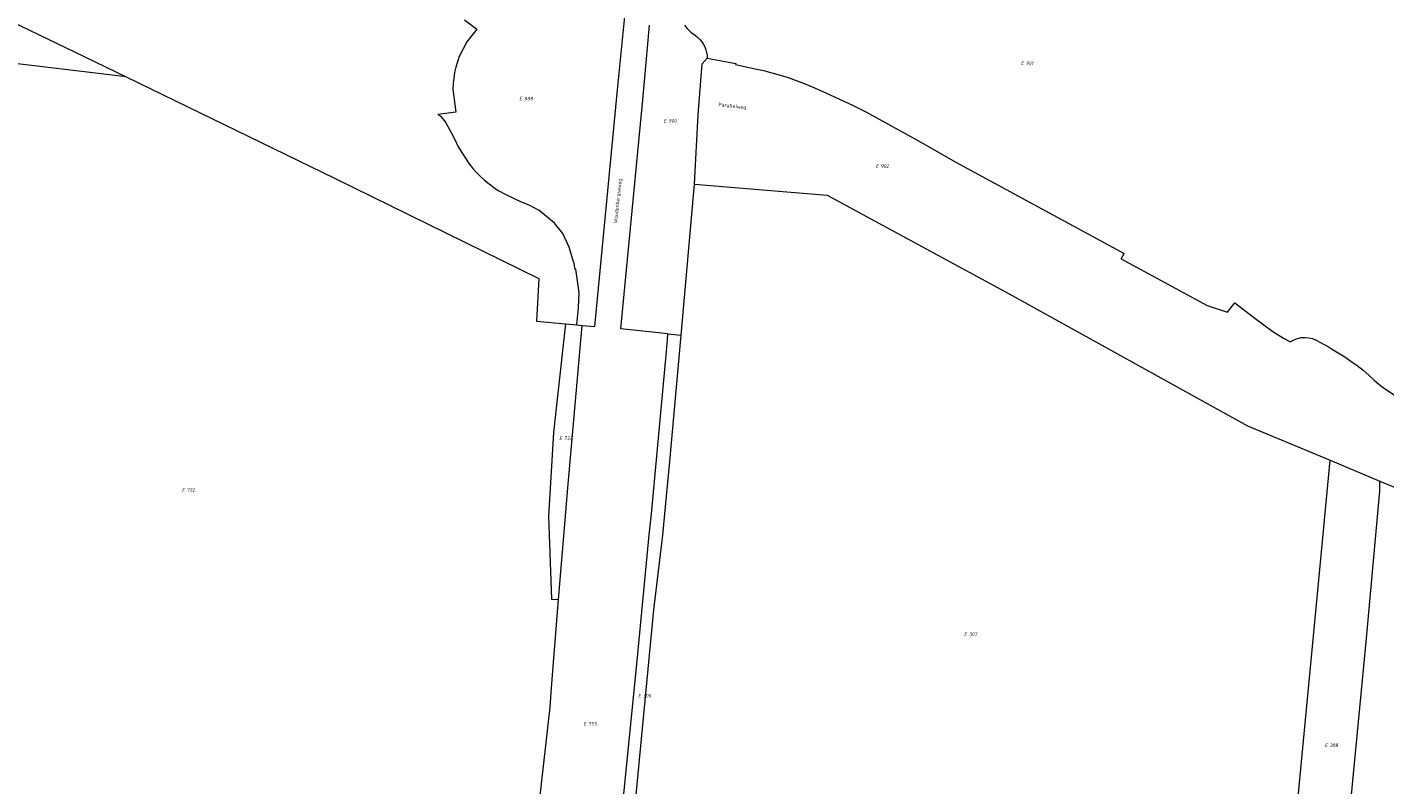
# Model space of a CAD drawing. Header units: metres. Extents: x 154139 to 157705, y 449770 to 453345.
# Tile 10 of 27: x 155913 to 156257, y 451616 to 451809. Entities that reach past the tile are written whole.
import ezdxf
from ezdxf.enums import TextEntityAlignment as Align
from ezdxf.lldxf.tags import DXFTag

# ---------------------------------------------------------------- set-up
doc = ezdxf.new("R2010")
doc.units = ezdxf.units.M
doc.layers.get('0').update_dxf_attribs({"linetype": 'CONTINUOUS'})
for name, color, linetype, lineweight in [('B-WE-KG-GRENS_PERCEEL-G', 150, 'KG-PERCEEL', 18), ('B-WE-KG-GRENS_PERCEEL-S', 150, 'CONTINUOUS', 25), ('B-WE-OG-BEBOUWING_STRAATNAAM-T18', 10, 'CONTINUOUS', 18)]:
    doc.layers.add(name, color=color, linetype=linetype, lineweight=lineweight)
doc.styles.add('NLCS-ISO', font='NLCS-ISO.ttf')
doc.styles.add('NLCS-ISO-M500-T18', font='NLCS-ISO.ttf', dxfattribs={"height": 0.9})
doc.styles.get("Standard").update_dxf_attribs({"font": 'NLCS-ISO.ttf'})
tags = doc.linetypes.add('KG-PERCEEL', pattern='A,5.5,-2,["P",Standard,S=1.8,R=0,X=-0.5,Y=-0.9],-2,5.5,-2,[5,NLCS.SHX,S=0.75,R=0,X=0,Y=0],-2', length=19).pattern_tags.tags
tags[6] = DXFTag(74, 10)

# ---------------------------------------------------------------- blocks, each defined once
blk = doc.blocks.new('SKG-PERCEELNUMMER-SO')
at = {"transparency": 33554687, "style": 'NLCS-ISO', "oblique": 10, "flags": 1}
for tag, p in [('GEMEENTECODE', (0, 2.55)), ('PERCEELGROOTTE', (0, -2.45))]:
    blk.add_attdef(tag, text='', height=1.8, dxfattribs=at).set_placement(p, align=Align.MIDDLE_CENTER)
at = {"transparency": 33554687, "style": 'NLCS-ISO', "oblique": 10}
blk.add_attdef('SECTIE', text='', height=1.8, dxfattribs=at).set_placement((-0.5, 0), align=Align.MIDDLE_RIGHT)
blk.add_attdef('PERCEELNUMMER', text='', height=1.8, dxfattribs=at).set_placement((0.5, 0), align=Align.MIDDLE_LEFT)

msp = doc.modelspace()

# ---------------------------------------------------------------- linework, layer by layer
at = {"layer": 'B-WE-KG-GRENS_PERCEEL-G', "transparency": 33554687, "flags": 128}
for points in [[(155845.189, 451805.237), (155882.981, 451822.248), (155924.546, 451802.239), (155937.6, 451795.9)], [(156023.482, 451810.41), (156026.57, 451808.007)], [(156053.346, 451732.898), (156056.558, 451732.606), (156062.311, 451792.669), (156064.217, 451812.051)], [(156026.57, 451808.007), (156024.102, 451804.834), (156022.156, 451801.065)], [(156075.067, 451730.804), (156063.113, 451732.048), (156068.758, 451790.086), (156070.437, 451809.016)], [(156079.374, 451809.08), (156079.562, 451808.724), (156079.975, 451808.191), (156080.432, 451807.694), (156080.928, 451807.238), (156081.46, 451806.824), (156082.059, 451806.432)], [(156082.059, 451806.432), (156082.69, 451805.905), (156083.206, 451805.368), (156083.668, 451804.785), (156084.07, 451804.16), (156084.409, 451803.498), (156084.682, 451802.804), (156084.886, 451802.089), (156085.019, 451801.356), (156085.076, 451800.664)], [(155937.6, 451795.9), (155878.2, 451803.045), (155874.404, 451800.045), (155873.866, 451788.045), (155872.561, 451773.994), (155868.099, 451723.089), (155864.754, 451685.358), (155863.654, 451672.045), (155863.067, 451662.747), (155857.748, 451606.359), (155858.908, 451606.204), (155900.479, 451601.492), (155941.532, 451596.707), (156024.915, 451586.517), (156033.52, 451585.474)], [(156022.156, 451801.065), (156021.686, 451799.737), (156021.291, 451798.386), (156020.974, 451797.014), (156020.734, 451795.626), (156020.572, 451794.227), (156020.49, 451792.821)], [(156085.076, 451800.664), (156083.807, 451799.232)], [(156085.076, 451800.664), (156092.286, 451799.292), (156092.26, 451799.07), (156097.225, 451797.986)], [(156082.752, 451786.325), (156083.807, 451799.232)], [(156097.225, 451797.986), (156099.335, 451797.517), (156101.441, 451796.98), (156103.529, 451796.38), (156105.597, 451795.715), (156107.645, 451794.987), (156109.669, 451794.197), (156111.654, 451793.351)], [(155937.6, 451795.9), (155990.477, 451770.221), (156042.316, 451744.792), (156041.778, 451733.95), (156049.081, 451733.286)], [(156111.654, 451793.351), (156115.152, 451791.856), (156118.629, 451790.286), (156122.072, 451788.648), (156125.473, 451786.944)], [(156020.49, 451792.821), (156021.296, 451786.992)], [(156021.296, 451786.992), (156016.691, 451786.355)], [(156016.691, 451786.355), (156017.311, 451786.048)], [(156081.857, 451768.722), (156082.752, 451786.325)], [(156125.473, 451786.944), (156138.506, 451779.826), (156141.181, 451778.258), (156147.954, 451774.384), (156190.809, 451751.097)], [(156017.311, 451786.048), (156017.84, 451785.458)], [(156017.84, 451785.458), (156018.307, 451784.854)], [(156018.307, 451784.854), (156018.724, 451784.227)], [(156018.724, 451784.227), (156019.116, 451783.534)], [(156019.116, 451783.534), (156020.104, 451781.789)], [(156020.104, 451781.789), (156021.006, 451780.07)], [(156021.006, 451780.07), (156021.905, 451778.216)], [(156021.905, 451778.216), (156024.667, 451773.862)], [(156024.667, 451773.862), (156025.592, 451772.709)], [(156025.592, 451772.709), (156026.521, 451771.666)], [(156026.521, 451771.666), (156027.533, 451770.642)], [(156027.533, 451770.642), (156028.564, 451769.702)], [(156028.564, 451769.702), (156029.702, 451768.768)], [(156029.702, 451768.768), (156030.825, 451767.942)], [(156030.825, 451767.942), (156032.052, 451767.133)], [(156032.052, 451767.133), (156033.971, 451766.118)], [(156033.971, 451766.118), (156035.922, 451765.158)], [(156078.432, 451730.453), (156081.857, 451768.722)], [(156081.857, 451768.722), (156115.467, 451765.937), (156161.704, 451740.953), (156222.163, 451707.474), (156243.095, 451698.709)], [(156035.922, 451765.158), (156037.853, 451764.277)], [(156037.853, 451764.277), (156039.789, 451763.459)], [(156039.789, 451763.459), (156042.295, 451762.121)], [(156046.314, 451758.826), (156042.295, 451762.121)], [(156048.394, 451756.179), (156046.314, 451758.826)], [(156050.038, 451752.725), (156048.394, 451756.179)], [(156051.105, 451748.99), (156050.038, 451752.725)], [(156051.105, 451748.99), (156051.449, 451747.083)], [(156190.116, 451749.822), (156190.809, 451751.097)], [(156190.116, 451749.822), (156211.878, 451737.99)], [(156051.676, 451747.152), (156051.449, 451747.083)], [(156052.558, 451741.181), (156051.676, 451747.152)], [(156052.363, 451737.391), (156052.558, 451741.181)], [(156211.878, 451737.99), (156217.094, 451736.299)], [(156217.094, 451736.299), (156218.928, 451738.673)], [(156218.928, 451738.673), (156224.024, 451734.735), (156228.543, 451731.357), (156231.25, 451729.681), (156233.017, 451728.733)], [(156051.998, 451733.021), (156052.361, 451737.359)], [(156052.361, 451737.359), (156052.362, 451737.38)], [(156052.362, 451737.38), (156052.363, 451737.391)], [(156049.081, 451733.286), (156047.131, 451715.694), (156046.045, 451705.751), (156044.783, 451684.512), (156045.54, 451663.554), (156047.356, 451663.433)], [(156047.356, 451663.433), (156049.743, 451692.666), (156053.346, 451732.898)], [(156049.081, 451733.286), (156051.998, 451733.021)], [(156051.998, 451733.021), (156053.346, 451732.898)], [(156053.171, 451500), (156057.41, 451551.687), (156060.5, 451580.822), (156062.198, 451597.627), (156063.509, 451609.962), (156067.244, 451647.869), (156070.31, 451679.81), (156070.937, 451685.171), (156074.721, 451726.256), (156074.965, 451729.297), (156075.067, 451730.804)], [(156063.855, 451580.189), (156066.586, 451609.549), (156071.533, 451660.792), (156073.776, 451679.763), (156074.715, 451689.637), (156075.477, 451697.444), (156078.432, 451730.453)], [(156075.067, 451730.804), (156078.432, 451730.453)], [(156233.017, 451728.733), (156233.139, 451728.827), (156233.973, 451729.286), (156234.863, 451729.619), (156235.793, 451729.815), (156236.74, 451729.873), (156237.69, 451729.79), (156238.615, 451729.566), (156239.287, 451729.295)], [(156239.559, 451729.169), (156239.287, 451729.295)], [(156239.559, 451729.169), (156242.7, 451727.519), (156242.655, 451727.416)], [(156242.655, 451727.416), (156243.486, 451726.971), (156245.157, 451725.998), (156246.791, 451724.965), (156248.389, 451723.876), (156249.947, 451722.727), (156251.46, 451721.526), (156252.932, 451720.272), (156254.261, 451719.052)], [(156254.261, 451719.052), (156255.563, 451717.967), (156256.913, 451716.929), (156258.301, 451715.946), (156259.672, 451715.054)], [(156229.266, 451558.557), (156234.829, 451611.666), (156240.695, 451672.801), (156243.095, 451698.709)], [(156243.095, 451698.709), (156255.714, 451693.425)], [(156229.266, 451558.557), (156231.125, 451558.26), (156242.986, 451556.804), (156247.048, 451598.991), (156252.24, 451652.738), (156255.728, 451690.873), (156255.714, 451693.425)], [(156255.714, 451693.425), (156261.445, 451691.025), (156328.783, 451663.303), (156392.545, 451635.917), (156453.915, 451610.424)], [(156010.148, 451337.535), (156017.429, 451336.933), (156019.424, 451361.204), (156021.386, 451385.311), (156022.169, 451391.226), (156025.6, 451426.401), (156027.704, 451447.08), (156029.148, 451463.105), (156031.425, 451491.291), (156033.436, 451513.981), (156036.103, 451543.243), (156038.646, 451574.409), (156040.295, 451590.822), (156041.871, 451607.016), (156045.197, 451636.106), (156045.527, 451641.023), (156047.356, 451663.433)]]:
    msp.add_lwpolyline(points, dxfattribs=at)

# ---------------------------------------------------------------- block references
at = {"layer": 'B-WE-KG-GRENS_PERCEEL-S', "transparency": 33554687, "xscale": 0.5, "yscale": 0.5, "zscale": 0.5}
for p, values in [((156165.638, 451799.388), {'PERCEELNUMMER': '901', 'SECTIE': 'E'}), ((156038.338, 451790.403), {'PERCEELNUMMER': '888', 'SECTIE': 'E'}), ((156074.966, 451784.77), {'PERCEELNUMMER': '900', 'SECTIE': 'E'}), ((156128.814, 451773.297), {'PERCEELNUMMER': '902', 'SECTIE': 'E'}), ((156048.473, 451704.301), {'PERCEELNUMMER': '733', 'SECTIE': 'E'}), ((155952.754, 451691.17), {'PERCEELNUMMER': '732', 'SECTIE': 'E'}), ((156151.207, 451654.659), {'PERCEELNUMMER': '307', 'SECTIE': 'E'}), ((156068.495, 451639.055), {'PERCEELNUMMER': '306', 'SECTIE': 'E'}), ((156054.638, 451631.938), {'PERCEELNUMMER': '755', 'SECTIE': 'E'}), ((156242.731, 451626.48), {'PERCEELNUMMER': '308', 'SECTIE': 'E'})]:
    msp.add_blockref('SKG-PERCEELNUMMER-SO', p, dxfattribs=at).add_auto_attribs(values)

# ---------------------------------------------------------------- texts
at = {"layer": 'B-WE-OG-BEBOUWING_STRAATNAAM-T18', "transparency": 33554687, "style": 'NLCS-ISO-M500-T18'}
for s, rotation, p in [('Parallelweg', 354, (156091.427, 451788.41)), ('Woudenbergseweg', 84, (156062.456, 451764.465))]:
    msp.add_text(s, height=0.9, rotation=rotation, dxfattribs=at).set_placement(p, align=Align.MIDDLE)

doc.saveas('drawing.dxf')
